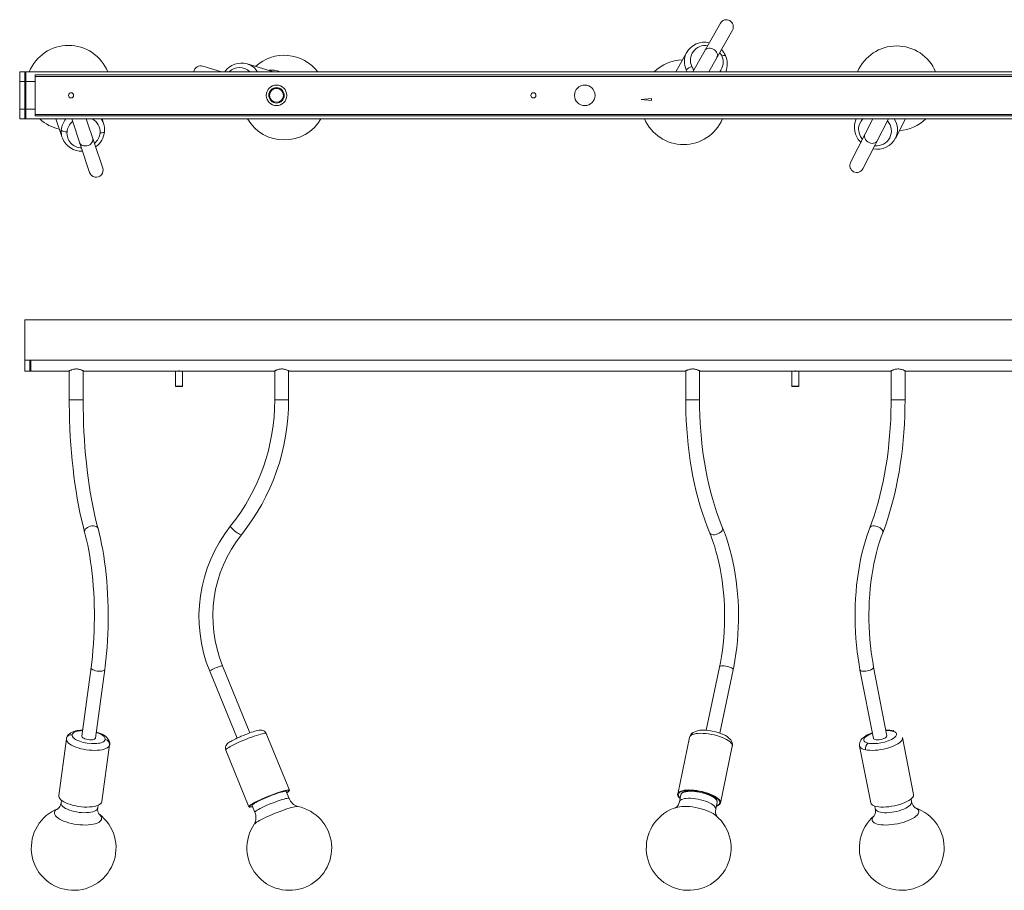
# Model space of a CAD drawing. Header units: millimetres. Extents: x -750 to 1167, y -789 to 59.
# Tile 1 of 2: x -750 to 208, y -789 to 59. Entities that reach past the tile are written whole.
import ezdxf

# ---------------------------------------------------------------- set-up
doc = ezdxf.new("R2010")
doc.units = ezdxf.units.MM

msp = doc.modelspace()

# ---------------------------------------------------------------- linework, layer by layer
at = {"color": 7, "linetype": 'Continuous', "lineweight": 15}
for p, q in [((-67.97, 55.95), (-94.73, 8.68)), ((-79.22, 8.68), (-56.22, 49.29)), ((-100.66, 27.65), (-111.4, 8.68)), ((-100.66, 27.65), (-100.88, 27.25)), ((-553.55, 8.68), (-571.79, 14.12)), ((-506.1, 9.68), (-528.62, 16.38)), ((-750, 8.68), (750, 8.68)), ((-750, -37.32), (-750, 8.68)), ((-750, 8.59), (750, 8.59)), ((-744, 8.01), (-745, 8.01)), ((-745, -36.89), (-745, 8.01)), ((-744, -36.89), (-744, 8.01)), ((-735, 5.68), (-735, -34.32)), ((735, 5.68), (-735, 5.68)), ((735, 4.18), (-735, 4.18)), ((-498.07, -7.85), (-501.01, -6.97)), ((-492.5, -14.3), (-492.5, -14.39)), ((-135.12, -17.32), (-145.12, -18.32)), ((-145.12, -18.32), (-135.12, -19.32)), ((-135.12, -19.32), (-135.12, -17.32)), ((-504.77, -19.94), (-501.93, -20.79)), ((-750, -37.22), (750, -37.22)), ((-750, -37.32), (750, -37.32)), ((-735, -32.82), (735, -32.82)), ((735, -34.32), (-735, -34.32)), ((-714.7, -37.32), (-708.64, -55.39)), ((-699.41, -37.32), (-681.95, -89.4)), ((-669.15, -85.11), (-685.17, -37.32)), ((-668.35, -41.88), (-669.88, -37.32)), ((80.57, -37.32), (58.8, -79.63)), ((70.8, -85.8), (95.76, -37.32)), ((102.33, -56.22), (112.06, -37.32)), ((102.33, -56.22), (102.51, -55.87)), ((68.28, -59.68), (68.79, -60.22)), ((-745, -232.97), (-745, -282.99)), ((-745, -232.97), (755, -232.97)), ((-745, -232.99), (755, -232.99)), ((-745, -272.24), (755, -272.24)), ((-739, -272.47), (-740, -272.47)), ((-740, -282.99), (-740, -272.47)), ((-739, -282.99), (-739, -272.47)), ((-745, -282.99), (-702.49, -282.99)), ((-702.5, -282.99), (-702.5, -282.99)), ((-701.75, -282.6), (-701.75, -310.85)), ((-688.25, -310.85), (-688.25, -282.6)), ((-687.5, -282.99), (-502.49, -282.99)), ((-687.5, -282.99), (-687.5, -282.99)), ((-687.5, -282.99), (-687.5, -282.99)), ((-598.5, -283.09), (-598.5, -297.49)), ((-597, -282.91), (-597, -282.99)), ((-593, -282.99), (-593, -282.91)), ((-592.5, -282.99), (-592.5, -282.99)), ((-591.5, -297.49), (-591.5, -283.09)), ((-502.5, -282.99), (-502.5, -282.99)), ((-501.75, -282.6), (-501.75, -310.85)), ((-488.25, -310.85), (-488.25, -282.6)), ((-487.5, -282.99), (-102.49, -282.99)), ((-487.5, -282.99), (-487.5, -282.99)), ((-487.5, -282.99), (-487.5, -282.99)), ((-102.5, -282.99), (-102.5, -282.99)), ((-101.75, -282.6), (-101.75, -310.85)), ((-88.25, -310.85), (-88.25, -282.6)), ((-87.5, -282.99), (97.51, -282.99)), ((-87.5, -282.99), (-87.5, -282.99)), ((-87.5, -282.99), (-87.5, -282.99)), ((1.5, -283.09), (1.5, -297.49)), ((3, -282.91), (3, -282.99)), ((7, -282.99), (7, -282.91)), ((7.5, -282.99), (7.5, -282.99)), ((8.5, -297.49), (8.5, -283.09)), ((97.5, -282.99), (97.5, -282.99)), ((98.25, -282.6), (98.25, -310.85)), ((111.75, -310.85), (111.75, -282.6)), ((112.5, -282.99), (497.51, -282.99)), ((112.5, -282.99), (112.5, -282.99)), ((112.5, -282.99), (112.5, -282.99)), ((-598.5, -297.49), (-598.27, -297.99)), ((-598.5, -297.49), (-591.5, -297.49)), ((-591.73, -297.99), (-598.27, -297.99)), ((-591.73, -297.99), (-591.5, -297.49)), ((1.5, -297.49), (1.73, -297.99)), ((1.5, -297.49), (8.5, -297.49)), ((8.27, -297.99), (1.73, -297.99)), ((8.27, -297.99), (8.5, -297.49)), ((-680.54, -571.67), (-689.56, -638.41)), ((-676.18, -640.22), (-667.16, -573.48)), ((-525.95, -635.2), (-552.52, -570.03)), ((-68.82, -571.19), (-81.71, -632.67)), ((-68.49, -635.45), (-55.6, -573.96)), ((67.92, -573.86), (80.92, -640.61)), ((94.17, -638.03), (81.18, -571.28)), ((-565.03, -575.12), (-538.45, -640.3)), ((-704.55, -641.07), (-712.02, -696.28)), ((-487.5, -691.1), (-510.01, -635.89)), ((-97.96, -639.56), (-109.54, -694.77)), ((120.05, -695.07), (109.3, -639.86)), ((-669.9, -701.97), (-662.44, -646.76)), ((-67.94, -703.49), (-56.37, -648.28)), ((67.58, -647.98), (78.33, -703.19)), ((-549.36, -651.94), (-526.85, -707.15)), ((-491.93, -691.71), (-492, -691.51)), ((-487.75, -699.09), (-490.51, -692.33)), ((-106.36, -695.43), (-107.78, -702.2)), ((-106.25, -695.07), (-106.33, -695.3)), ((-104.6, -692.3), (-104.82, -693.34)), ((-104.6, -692.3), (-104.36, -691.68)), ((-71.7, -700.29), (-71.48, -699.24)), ((118.17, -702.45), (117.61, -699.55)), ((-709.36, -700.87), (-709.71, -703.48)), ((-674.04, -708.3), (-673.69, -705.69)), ((-523.84, -705.92), (-521.08, -712.68)), ((-523.34, -704.29), (-523.26, -704.49)), ((-72.54, -709.58), (-71.12, -702.82)), ((82.27, -706.43), (82.84, -709.33))]:
    msp.add_line(p, q, dxfattribs=at)
at = {"color": 8, "linetype": 'Continuous', "lineweight": 15}
for p, q in [((-101.25, 10.45), (-100.36, 8.68)), ((-750, -0.8), (-745, -0.8)), ((-744, -0.8), (-735, -0.8)), ((-750, -27.84), (-745, -27.84)), ((-744, -27.84), (-735, -27.84)), ((-591.5, -283.09), (-598.5, -283.09)), ((8.5, -283.09), (1.5, -283.09)), ((-688.25, -310.85), (-701.75, -310.85)), ((-488.25, -310.85), (-501.75, -310.85)), ((-88.25, -310.85), (-101.75, -310.85)), ((111.75, -310.85), (98.25, -310.85)), ((-662.48, -647.01), (-662.44, -646.76))]:
    msp.add_line(p, q, dxfattribs=at)
at = {"color": 8, "linetype": 'Continuous', "lineweight": 15, "flags": 128}
for points in [[(-83.02, 29.37), (-82.69, 29.86), (-81.8, 30.7), (-80.66, 31.29), (-79.33, 31.59), (-77.88, 31.59), (-76.4, 31.3), (-74.95, 30.72), (-73.62, 29.89), (-72.49, 28.85), (-71.6, 27.66), (-71.01, 26.38), (-70.76, 25.08), (-70.85, 23.84), (-71.27, 22.71)], [(-66.61, 24.02), (-64.84, 24.52), (-63.49, 24.62), (-63.01, 24.37), (-63.01, 24.36)], [(-668.43, -41.64), (-669.44, -39.31), (-670.64, -37.32)], [(70.79, -37.32), (68.99, -39.31), (67.35, -42.52), (66.88, -44.19), (66.62, -45.85), (66.56, -47.48), (66.67, -49.04), (67.04, -50.95), (67.62, -52.73), (68.36, -54.34), (69.63, -56.37), (70.33, -57.21)], [(-678.86, -56.14), (-678.71, -56.73), (-678.68, -57.95), (-679.01, -59.19), (-679.67, -60.38), (-680.64, -61.46), (-681.85, -62.36), (-683.25, -63.05), (-684.75, -63.48), (-686.29, -63.64), (-687.76, -63.5), (-689.11, -63.08), (-690.24, -62.4), (-691.11, -61.51), (-691.66, -60.44)], [(-671.8, -50.96), (-669.82, -50.86), (-668.21, -50.4), (-667.55, -49.85), (-667.51, -49.54)], [(84.78, -58.64), (84.47, -59.16), (83.61, -60.03), (82.49, -60.66), (81.18, -61.01), (79.73, -61.08), (78.24, -60.84), (76.77, -60.32), (75.41, -59.54), (74.23, -58.55), (73.3, -57.39), (72.66, -56.14), (72.35, -54.86), (72.39, -53.61), (72.78, -52.47)], [(68.29, -59.67), (68.28, -59.72), (68.95, -59.51), (69.26, -59.31)], [(-686.66, -437.96), (-686.86, -438.96), (-686.78, -439.7)], [(-673.74, -436.21), (-674.01, -435.57), (-674.67, -434.8), (-675.64, -434.2), (-676.85, -433.8), (-678.25, -433.62), (-679.75, -433.68), (-681.29, -433.97), (-682.76, -434.47), (-684.11, -435.17), (-685.24, -436.01), (-686.11, -436.96), (-686.66, -437.96)], [(-534.19, -442.2), (-534.24, -442.24), (-534.62, -442.3), (-535.26, -442.12), (-536.12, -441.72), (-537.17, -441.12), (-538.34, -440.35), (-539.57, -439.45), (-540.79, -438.46), (-541.94, -437.46), (-542.95, -436.47), (-543.78, -435.57), (-544.37, -434.8), (-544.7, -434.2), (-544.74, -433.8), (-544.7, -433.72)], [(-66.27, -437.96), (-67.02, -438.96), (-68.04, -439.91), (-69.28, -440.75), (-70.68, -441.45), (-72.16, -441.95), (-73.63, -442.24), (-75.03, -442.3), (-76.27, -442.12), (-77.29, -441.72), (-78.03, -441.12), (-78.38, -440.55)], [(90.08, -440.39), (90.09, -440.35), (90.23, -439.45), (90.01, -438.46), (89.47, -437.46), (88.61, -436.47), (87.49, -435.57), (86.18, -434.8), (84.73, -434.2), (83.24, -433.8), (81.77, -433.62), (80.41, -433.68), (79.23, -433.97), (78.3, -434.47), (77.66, -435.17), (77.48, -435.53)], [(-680.25, -572.57), (-680.53, -571.96), (-680.54, -571.67)], [(-667.16, -573.48), (-667.42, -574.03), (-668.02, -574.5), (-668.94, -574.86), (-670.12, -575.11), (-671.5, -575.21), (-673.02, -575.18), (-674.57, -575), (-676.09, -574.69), (-677.48, -574.27), (-678.68, -573.76), (-679.62, -573.18), (-680.25, -572.57)], [(-552.52, -570.03), (-552.58, -569.97), (-552.94, -569.94), (-553.63, -570.04), (-554.58, -570.29), (-555.77, -570.65), (-557.11, -571.12), (-558.55, -571.67), (-560, -572.27), (-561.38, -572.88), (-562.62, -573.48), (-563.66, -574.03), (-564.43, -574.5), (-564.89, -574.86), (-565.03, -575.11), (-565.03, -575.12)], [(-56.34, -572.57), (-57.2, -571.96), (-58.34, -571.39), (-59.68, -570.88), (-61.16, -570.45), (-62.69, -570.15), (-64.2, -569.97), (-65.61, -569.94), (-66.83, -570.04), (-67.8, -570.29), (-68.47, -570.65), (-68.8, -571.12), (-68.82, -571.19)], [(81.18, -571.28), (81.16, -571.67), (80.84, -572.27), (80.18, -572.88), (79.22, -573.48), (78, -574.03), (76.6, -574.5), (75.09, -574.86), (73.55, -575.11), (72.06, -575.21), (70.71, -575.18), (69.56, -575), (68.69, -574.69), (68.13, -574.27), (67.92, -573.86)], [(-704.55, -641.06), (-704.56, -641.86), (-704.24, -642.93), (-703.57, -644.01), (-702.56, -645.1), (-701.22, -646.16), (-699.57, -647.19), (-697.65, -648.16), (-695.49, -649.06), (-693.13, -649.87), (-690.6, -650.58), (-687.95, -651.17), (-685.22, -651.64), (-682.46, -651.98), (-679.72, -652.18), (-677.04, -652.24), (-674.48, -652.15), (-672.07, -651.93), (-669.85, -651.56), (-667.87, -651.07), (-666.16, -650.46), (-664.74, -649.73), (-663.64, -648.9), (-662.89, -647.99), (-662.48, -647.01)], [(-688.83, -632.99), (-689.27, -632.99), (-690.94, -633.11), (-692.45, -633.31), (-693.78, -633.57), (-694.94, -633.88), (-696.19, -634.34), (-697.19, -634.85), (-697.93, -635.39), (-698.63, -636.19), (-698.94, -636.95)], [(-666.8, -641.68), (-666.75, -641.15), (-666.83, -640.56), (-667.08, -639.93), (-667.85, -638.85), (-669.23, -637.66), (-670.18, -637.04), (-671.32, -636.42), (-674.15, -635.22), (-675.46, -634.83)], [(-549.15, -651.35), (-548.59, -650.8), (-547.71, -650.13), (-546.52, -649.35), (-545.04, -648.48), (-543.3, -647.53), (-541.33, -646.53), (-539.15, -645.47), (-536.82, -644.39), (-534.36, -643.3), (-531.82, -642.23), (-529.25, -641.18), (-526.68, -640.18), (-524.16, -639.24), (-521.74, -638.38), (-519.46, -637.62), (-517.35, -636.96), (-515.45, -636.42), (-513.79, -636.02), (-512.41, -635.74), (-511.32, -635.61), (-510.55, -635.62), (-510.1, -635.77), (-510.01, -635.89)], [(-96.25, -637.43), (-95.45, -635.67), (-94.33, -634.79)], [(-96.25, -637.43), (-94.99, -636.8), (-93.43, -636.3), (-91.58, -635.93), (-89.49, -635.69), (-87.19, -635.6), (-84.72, -635.65), (-82.12, -635.84), (-79.44, -636.16), (-76.71, -636.62), (-73.99, -637.21), (-71.33, -637.91), (-68.77, -638.71), (-66.35, -639.6), (-64.11, -640.57), (-62.1, -641.59), (-60.35, -642.65), (-58.89, -643.74), (-57.73, -644.83), (-56.91, -645.9), (-56.44, -646.94), (-56.32, -647.92), (-56.37, -648.28)], [(79.94, -635.57), (79.67, -635.65), (76.49, -637.04), (73.99, -638.58), (72.35, -640.11), (71.88, -640.83), (71.62, -641.51), (71.56, -642.14), (71.67, -642.71), (72.04, -643.36), (72.62, -643.92), (73.36, -644.38), (74.63, -644.9), (75.99, -645.26)], [(73.34, -651.69), (75.35, -652.01), (77.59, -652.19), (80.02, -652.23), (82.59, -652.13), (85.26, -651.89), (87.98, -651.51), (90.71, -651), (93.41, -650.37), (96.02, -649.63), (98.49, -648.8), (100.8, -647.87), (102.9, -646.89), (104.74, -645.85), (106.31, -644.77), (107.57, -643.69), (108.51, -642.6), (109.1, -641.54), (109.34, -640.52), (109.3, -639.86)], [(-549.36, -651.94), (-549.38, -651.77), (-549.15, -651.35)], [(67.58, -647.98), (67.66, -648.27), (68.13, -649.16), (68.95, -649.96), (70.11, -650.65), (71.58, -651.23), (73.34, -651.69)]]:
    msp.add_lwpolyline(points, dxfattribs=at)
at = {"color": 7, "linetype": 'Continuous', "lineweight": 15, "flags": 128}
for points in [[(-506.1, 9.68), (-505.04, 9.32), (-503.52, 8.68)], [(-668.35, -41.88), (-668.42, -41.66), (-668.43, -41.64)], [(-709.51, -48.01), (-708.81, -48.79), (-707.22, -49.5), (-705.58, -49.87), (-703.94, -50.01)], [(-687.5, -282.99), (-687.5, -282.99), (-687.58, -282.95), (-687.73, -282.87), (-687.97, -282.74), (-688.28, -282.58), (-688.67, -282.39), (-689.12, -282.18), (-689.63, -281.96), (-690.2, -281.73), (-690.5, -281.62), (-691.14, -281.4), (-691.84, -281.2), (-692.57, -281.03), (-693.34, -280.9), (-694.13, -280.81), (-694.94, -280.78), (-695.34, -280.78), (-696.15, -280.83), (-696.94, -280.94), (-697.69, -281.08), (-698.41, -281.27), (-699.09, -281.48), (-699.72, -281.7), (-700.01, -281.81), (-700.56, -282.04), (-701.05, -282.26), (-701.48, -282.46), (-701.84, -282.64), (-702.12, -282.79), (-702.33, -282.9), (-702.46, -282.97), (-702.49, -282.98), (-702.49, -282.98)], [(-592.5, -282.99), (-592.51, -282.99), (-592.71, -282.95), (-593.14, -282.89), (-593.81, -282.81), (-594.61, -282.77), (-595.44, -282.77), (-596.21, -282.82), (-596.85, -282.89), (-597.31, -282.96), (-597.43, -282.98), (-597.49, -282.99), (-597.5, -282.99), (-597.38, -282.97)], [(-592.52, -282.99), (-592.52, -282.99), (-592.5, -282.99)], [(-487.5, -282.99), (-487.5, -282.99), (-487.58, -282.95), (-487.73, -282.87), (-487.97, -282.74), (-488.28, -282.58), (-488.67, -282.39), (-489.12, -282.18), (-489.63, -281.96), (-490.2, -281.73), (-490.5, -281.62), (-491.14, -281.4), (-491.84, -281.2), (-492.57, -281.03), (-493.34, -280.9), (-494.13, -280.81), (-494.94, -280.78), (-495.34, -280.78), (-496.15, -280.83), (-496.94, -280.94), (-497.69, -281.08), (-498.41, -281.27), (-499.09, -281.48), (-499.72, -281.7), (-500.01, -281.81), (-500.56, -282.04), (-501.05, -282.26), (-501.48, -282.46), (-501.84, -282.64), (-502.12, -282.79), (-502.33, -282.9), (-502.46, -282.97), (-502.49, -282.98), (-502.49, -282.98)], [(-87.5, -282.99), (-87.5, -282.99), (-87.58, -282.95), (-87.73, -282.87), (-87.97, -282.74), (-88.28, -282.58), (-88.67, -282.39), (-89.12, -282.18), (-89.63, -281.96), (-90.2, -281.73), (-90.5, -281.62), (-91.14, -281.4), (-91.84, -281.2), (-92.57, -281.03), (-93.34, -280.9), (-94.13, -280.81), (-94.94, -280.78), (-95.34, -280.78), (-96.15, -280.83), (-96.94, -280.94), (-97.69, -281.08), (-98.41, -281.27), (-99.09, -281.48), (-99.72, -281.7), (-100.01, -281.81), (-100.56, -282.04), (-101.05, -282.26), (-101.48, -282.46), (-101.84, -282.64), (-102.12, -282.79), (-102.33, -282.9), (-102.46, -282.97), (-102.49, -282.98), (-102.49, -282.98)], [(7.5, -282.99), (7.49, -282.99), (7.29, -282.95), (6.86, -282.89), (6.19, -282.81), (5.39, -282.77), (4.56, -282.77), (3.79, -282.82), (3.15, -282.89), (2.69, -282.96), (2.57, -282.98), (2.51, -282.99), (2.5, -282.99), (2.62, -282.97)], [(7.48, -282.99), (7.48, -282.99), (7.5, -282.99)], [(112.5, -282.99), (112.5, -282.99), (112.42, -282.95), (112.27, -282.87), (112.03, -282.74), (111.72, -282.58), (111.33, -282.39), (110.88, -282.18), (110.37, -281.96), (109.8, -281.73), (109.5, -281.62), (108.86, -281.4), (108.16, -281.2), (107.43, -281.03), (106.66, -280.9), (105.87, -280.81), (105.06, -280.78), (104.66, -280.78), (103.85, -280.83), (103.06, -280.94), (102.31, -281.08), (101.59, -281.27), (100.91, -281.48), (100.28, -281.7), (99.99, -281.81), (99.44, -282.04), (98.95, -282.26), (98.52, -282.46), (98.16, -282.64), (97.88, -282.79), (97.67, -282.9), (97.54, -282.97), (97.51, -282.98), (97.51, -282.98)], [(-701.75, -310.85), (-701.74, -315.05), (-701.63, -323.02), (-701.43, -330.97), (-701.12, -338.89), (-700.71, -346.77), (-700.21, -354.59), (-699.6, -362.35), (-698.9, -370.03), (-698.1, -377.61), (-697.2, -385.1), (-696.2, -392.47), (-695.12, -399.72), (-693.94, -406.83), (-692.66, -413.8), (-691.3, -420.61), (-689.85, -427.25), (-688.32, -433.72), (-686.78, -439.71)], [(-673.74, -436.22), (-674.56, -433.08), (-676.06, -426.99), (-677.48, -420.71), (-678.82, -414.24), (-680.09, -407.59), (-681.27, -400.78), (-682.36, -393.82), (-683.37, -386.72), (-684.29, -379.49), (-685.11, -372.15), (-685.84, -364.7), (-686.48, -357.16), (-687.02, -349.54), (-687.46, -341.86), (-687.81, -334.13), (-688.05, -326.36), (-688.2, -318.56), (-688.25, -310.85)], [(-101.75, -310.85), (-101.73, -315.07), (-101.57, -323.08), (-101.25, -331.07), (-100.77, -339.02), (-100.14, -346.94), (-99.35, -354.8), (-98.41, -362.59), (-97.31, -370.3), (-96.07, -377.92), (-94.67, -385.45), (-93.12, -392.85), (-91.43, -400.14), (-89.6, -407.29), (-87.62, -414.29), (-85.5, -421.14), (-83.25, -427.82), (-80.86, -434.32), (-78.38, -440.55)], [(-65.91, -435.37), (-67.18, -432.26), (-69.49, -426.2), (-71.69, -419.94), (-73.76, -413.49), (-75.71, -406.88), (-77.53, -400.1), (-79.21, -393.17), (-80.76, -386.1), (-82.18, -378.9), (-83.44, -371.59), (-84.57, -364.17), (-85.55, -356.67), (-86.38, -349.08), (-87.05, -341.43), (-87.58, -333.73), (-87.96, -326), (-88.18, -318.23), (-88.25, -310.85)], [(98.25, -310.85), (98.23, -314.94), (98.08, -322.72), (97.8, -330.47), (97.36, -338.2), (96.79, -345.88), (96.08, -353.5), (95.23, -361.05), (94.24, -368.51), (93.12, -375.88), (91.86, -383.13), (90.48, -390.27), (88.96, -397.27), (87.32, -404.12), (85.56, -410.82), (83.68, -417.35), (81.69, -423.69), (79.59, -429.85), (77.48, -435.53)], [(90.08, -440.39), (91.32, -437.09), (93.59, -430.67), (95.74, -424.07), (97.77, -417.3), (99.66, -410.36), (101.43, -403.28), (103.06, -396.06), (104.55, -388.7), (105.91, -381.23), (107.13, -373.66), (108.21, -365.99), (109.15, -358.23), (109.95, -350.41), (110.6, -342.52), (111.1, -334.59), (111.47, -326.62), (111.68, -318.62), (111.75, -310.85)], [(-686.78, -439.71), (-686.12, -442.23), (-684.94, -447.14), (-683.82, -452.25), (-682.79, -457.54), (-681.84, -463), (-680.97, -468.62), (-680.18, -474.38), (-679.49, -480.26), (-678.89, -486.25), (-678.38, -492.34), (-677.97, -498.5), (-677.66, -504.72), (-677.44, -510.99), (-677.32, -517.28), (-677.3, -523.59), (-677.38, -529.89), (-677.56, -536.17), (-677.84, -542.42), (-678.21, -548.61), (-678.68, -554.73), (-679.25, -560.76), (-679.9, -566.69), (-680.54, -571.67)], [(-667.16, -573.48), (-666.74, -570.3), (-666.03, -564.16), (-665.41, -557.92), (-664.89, -551.6), (-664.47, -545.22), (-664.15, -538.78), (-663.94, -532.31), (-663.82, -525.81), (-663.81, -519.3), (-663.89, -512.8), (-664.08, -506.31), (-664.38, -499.87), (-664.77, -493.47), (-665.26, -487.14), (-665.85, -480.88), (-666.54, -474.72), (-667.33, -468.67), (-668.21, -462.73), (-669.18, -456.92), (-670.25, -451.27), (-671.41, -445.76), (-672.66, -440.43), (-673.74, -436.22)], [(-78.38, -440.55), (-77.38, -443.04), (-75.55, -447.92), (-73.84, -453), (-72.25, -458.26), (-70.78, -463.69), (-69.45, -469.27), (-68.25, -474.99), (-67.18, -480.83), (-66.26, -486.78), (-65.49, -492.82), (-64.86, -498.94), (-64.38, -505.12), (-64.06, -511.35), (-63.88, -517.6), (-63.86, -523.86), (-63.99, -530.12), (-64.27, -536.35), (-64.7, -542.55), (-65.28, -548.69), (-66.02, -554.76), (-66.89, -560.75), (-67.91, -566.63), (-68.82, -571.19)], [(-55.6, -573.96), (-54.95, -570.74), (-53.84, -564.56), (-52.87, -558.29), (-52.06, -551.93), (-51.41, -545.5), (-50.91, -539.02), (-50.56, -532.5), (-50.38, -525.96), (-50.36, -519.41), (-50.49, -512.87), (-50.78, -506.34), (-51.23, -499.85), (-51.84, -493.41), (-52.6, -487.03), (-53.52, -480.73), (-54.59, -474.52), (-55.81, -468.41), (-57.18, -462.43), (-58.7, -456.58), (-60.36, -450.87), (-62.16, -445.32), (-64.1, -439.94), (-65.91, -435.37)], [(77.48, -435.53), (76.46, -438.25), (74.61, -443.57), (72.9, -449.06), (71.31, -454.72), (69.85, -460.52), (68.54, -466.46), (67.35, -472.52), (66.31, -478.7), (65.41, -484.97), (64.66, -491.31), (64.05, -497.73), (63.58, -504.2), (63.26, -510.71), (63.09, -517.25), (63.06, -523.79), (63.18, -530.33), (63.45, -536.85), (63.86, -543.33), (64.42, -549.77), (65.13, -556.14), (65.98, -562.44), (66.97, -568.64), (67.92, -573.86)], [(81.18, -571.28), (80.61, -568.25), (79.62, -562.4), (78.77, -556.44), (78.06, -550.39), (77.48, -544.26), (77.04, -538.07), (76.74, -531.83), (76.58, -525.57), (76.56, -519.3), (76.69, -513.04), (76.95, -506.79), (77.36, -500.59), (77.91, -494.44), (78.59, -488.37), (79.41, -482.38), (80.36, -476.49), (81.44, -470.73), (82.65, -465.09), (83.98, -459.61), (85.43, -454.29), (86.99, -449.15), (88.66, -444.21), (90.08, -440.39)], [(-704.42, -640.47), (-704.51, -640.79), (-704.54, -641.06)], [(-688.77, -632.56), (-688.9, -632.56), (-690.65, -632.63), (-692.39, -632.77), (-694.11, -633.02), (-695.78, -633.36), (-697.39, -633.81), (-698.91, -634.4), (-700.34, -635.14), (-701.61, -636.03), (-702.68, -637.05), (-703.53, -638.2), (-704.14, -639.45), (-704.47, -640.66)], [(-698.94, -636.95), (-699, -637.48), (-698.91, -638.07), (-698.67, -638.7), (-697.9, -639.78), (-696.52, -640.97), (-695.57, -641.59), (-694.43, -642.21), (-691.6, -643.41), (-688.11, -644.46), (-684.19, -645.22), (-680.19, -645.62), (-676.47, -645.64), (-674.81, -645.52), (-673.3, -645.32), (-671.96, -645.06), (-670.81, -644.75), (-669.55, -644.29), (-668.56, -643.78), (-667.82, -643.24), (-667.12, -642.44), (-666.8, -641.68)], [(-689.27, -639.32), (-689.56, -638.71), (-689.56, -638.41)], [(-676.18, -640.22), (-676.44, -640.77), (-677.05, -641.24), (-677.96, -641.6), (-679.15, -641.85), (-680.53, -641.95), (-682.04, -641.92), (-683.6, -641.74), (-685.11, -641.44), (-686.51, -641.01), (-687.71, -640.5), (-688.65, -639.92), (-689.27, -639.32)], [(-662.46, -646.78), (-662.41, -646.49), (-662.41, -645.07), (-662.69, -643.66), (-663.23, -642.29), (-664.06, -640.96), (-665.17, -639.68), (-666.57, -638.48), (-668.11, -637.43), (-669.75, -636.53), (-671.49, -635.73), (-673.3, -635.03), (-675.13, -634.44), (-675.39, -634.37)], [(-532.26, -637.6), (-534.51, -638.54), (-535.38, -638.92), (-536.79, -639.54), (-538.19, -640.18), (-539.6, -640.84), (-540.98, -641.52), (-542.28, -642.18), (-543.48, -642.83), (-544.58, -643.45), (-545.57, -644.06), (-546.47, -644.66), (-547.33, -645.32), (-548.23, -646.19), (-548.47, -646.5)], [(-510.01, -635.9), (-510.08, -635.72), (-510.7, -634.69), (-511.53, -633.83), (-512.49, -633.2), (-513.47, -632.81), (-514.42, -632.61), (-515.42, -632.55), (-516.9, -632.67), (-518.3, -632.93), (-519.89, -633.3), (-521.27, -633.68), (-522.75, -634.13), (-524.32, -634.64), (-525.93, -635.2), (-527.66, -635.82), (-528.96, -636.31), (-530.22, -636.79), (-532.26, -637.6)], [(-56.39, -648.38), (-56.23, -646.52), (-56.53, -644.79), (-57.15, -643.29), (-57.94, -642.06), (-59.65, -640.23), (-61.42, -638.86), (-63.15, -637.81), (-64.9, -636.91), (-66.82, -636.06), (-69.33, -635.14), (-72.46, -634.21), (-75.96, -633.41), (-79.28, -632.89), (-82.26, -632.62), (-84.88, -632.56), (-87.87, -632.72), (-91.26, -633.37), (-94.4, -634.7)], [(79.86, -635.19), (79.78, -635.22), (78.15, -635.82), (76.55, -636.5), (75.01, -637.24), (73.55, -638.06), (72.18, -638.96), (70.92, -639.96), (69.78, -641.07), (68.84, -642.28), (68.14, -643.54), (67.68, -644.86), (67.47, -646.21), (67.51, -647.57), (67.6, -647.98)], [(75.99, -645.26), (77.02, -645.44), (78.2, -645.57), (79.55, -645.66), (82.01, -645.65), (84.94, -645.43), (86.56, -645.22), (88.28, -644.93), (91.86, -644.12), (95.42, -642.98), (98.6, -641.59), (101.1, -640.05), (102.73, -638.52), (103.21, -637.8), (103.47, -637.12), (103.53, -636.49), (103.42, -635.92), (103.05, -635.27), (102.47, -634.71), (101.73, -634.25), (100.46, -633.73), (99.09, -633.37)], [(94.17, -638.03), (94.16, -638.41), (93.83, -639.01), (93.18, -639.62), (92.21, -640.22), (91, -640.77), (89.6, -641.24), (88.08, -641.6), (86.54, -641.85), (85.06, -641.95), (83.7, -641.92), (82.56, -641.74), (81.68, -641.44), (81.12, -641.01), (80.92, -640.61)], [(99.09, -633.37), (100.64, -633.03), (100.97, -633.16)], [(-692.68, -706.85), (-695.41, -706.38), (-698.06, -705.79), (-700.59, -705.08), (-702.96, -704.27), (-705.12, -703.37), (-707.04, -702.4), (-708.68, -701.37), (-710.02, -700.31), (-711.04, -699.22), (-711.71, -698.14), (-712.02, -697.07), (-712.02, -696.28)], [(-504.17, -695.39), (-506.73, -696.39), (-509.31, -697.44), (-511.85, -698.51), (-514.3, -699.6), (-516.64, -700.68), (-518.81, -701.74), (-520.79, -702.75), (-522.53, -703.69), (-524.01, -704.56), (-525.2, -705.34), (-526.08, -706.01), (-526.64, -706.56), (-526.87, -706.98), (-526.75, -707.27), (-526.31, -707.42), (-525.53, -707.43), (-524.45, -707.3), (-523.36, -707.09)], [(-504.25, -695.49), (-506.75, -696.47), (-509.25, -697.48), (-511.71, -698.53), (-514.1, -699.59), (-516.37, -700.64), (-518.48, -701.66), (-520.4, -702.64), (-522.1, -703.56), (-523.53, -704.41), (-524.69, -705.16), (-525.55, -705.81), (-526.09, -706.35), (-526.31, -706.76), (-526.2, -707.04), (-525.77, -707.19), (-525.02, -707.2), (-523.96, -707.07), (-523.41, -706.97)], [(-523.84, -705.92), (-523.85, -705.88), (-523.75, -705.53), (-523.32, -705.06), (-522.57, -704.48), (-521.53, -703.79), (-520.2, -703.01), (-518.63, -702.15), (-516.83, -701.24), (-514.84, -700.28), (-512.7, -699.3), (-510.46, -698.32), (-508.15, -697.35), (-505.82, -696.42), (-503.52, -695.54), (-501.29, -694.73), (-499.17, -694.01), (-497.21, -693.38), (-495.45, -692.87), (-493.91, -692.48), (-492.63, -692.22), (-491.63, -692.09), (-490.94, -692.1), (-490.56, -692.25), (-490.51, -692.33)], [(-521.08, -712.69), (-521.1, -712.64), (-520.99, -712.3), (-520.56, -711.83), (-519.81, -711.24), (-518.77, -710.55), (-517.45, -709.77), (-515.87, -708.91), (-514.07, -708), (-512.08, -707.04), (-509.94, -706.06), (-507.7, -705.08), (-505.39, -704.11), (-503.06, -703.18), (-500.76, -702.3), (-498.53, -701.49), (-496.42, -700.77), (-494.46, -700.14), (-492.69, -699.63), (-491.15, -699.24), (-489.87, -698.98), (-488.88, -698.85), (-488.18, -698.86), (-487.8, -699.01), (-487.75, -699.1)], [(-490.08, -693.38), (-489.66, -693.09), (-488.8, -692.44), (-488.26, -691.91), (-488.04, -691.49), (-488.14, -691.21), (-488.58, -691.06), (-489.33, -691.06), (-490.39, -691.19), (-491.73, -691.45), (-493.34, -691.85), (-495.19, -692.37), (-497.24, -693.01), (-499.46, -693.75), (-501.81, -694.58), (-504.25, -695.49)], [(-490.03, -693.5), (-489.15, -692.92), (-488.27, -692.25), (-487.71, -691.7), (-487.48, -691.27), (-487.59, -690.98), (-488.04, -690.83), (-488.81, -690.82), (-489.9, -690.95), (-491.28, -691.23), (-492.94, -691.64), (-494.84, -692.17), (-496.95, -692.83), (-499.23, -693.59), (-501.65, -694.45), (-504.17, -695.39)], [(-80.34, -693.92), (-82.9, -693.12), (-85.57, -692.42), (-88.28, -691.83), (-91.01, -691.37), (-93.7, -691.05), (-96.3, -690.86), (-98.77, -690.81), (-101.07, -690.9), (-103.16, -691.14), (-105, -691.51), (-106.57, -692.01), (-107.83, -692.64), (-108.76, -693.37), (-109.35, -694.2), (-109.59, -695.12), (-109.47, -696.11), (-109, -697.15), (-108.18, -698.22), (-107.15, -699.2)], [(-80.58, -694.07), (-83.07, -693.29), (-85.66, -692.61), (-88.3, -692.04), (-90.95, -691.59), (-93.56, -691.28), (-96.08, -691.09), (-98.49, -691.04), (-100.72, -691.14), (-102.75, -691.36), (-104.54, -691.73), (-106.06, -692.21), (-107.29, -692.82), (-108.19, -693.53), (-108.77, -694.34), (-109, -695.24), (-108.88, -696.19), (-108.42, -697.2), (-107.63, -698.24), (-107.07, -698.81)], [(-106.81, -700.73), (-105.82, -700.11), (-104.54, -699.61), (-102.97, -699.22), (-101.15, -698.97), (-99.12, -698.85), (-96.91, -698.87), (-94.58, -699.02), (-92.16, -699.31), (-89.69, -699.73), (-87.24, -700.26), (-84.84, -700.91), (-82.55, -701.65), (-80.41, -702.48), (-78.45, -703.37), (-76.73, -704.31), (-75.26, -705.28), (-74.09, -706.26), (-73.22, -707.24), (-72.69, -708.19), (-72.5, -709.09), (-72.55, -709.61)], [(-106.36, -695.43), (-106.05, -694.69), (-105.39, -693.97)], [(-93.63, -691.53), (-93.74, -691.52), (-95.31, -691.45), (-96.86, -691.44), (-98.35, -691.5), (-99.75, -691.63), (-101.04, -691.84), (-102.22, -692.12), (-103.28, -692.49), (-104.25, -692.95), (-105.1, -693.53), (-105.81, -694.27), (-106.25, -695.07), (-106.25, -695.07)], [(-105.39, -693.97), (-104.41, -693.35), (-103.12, -692.85), (-101.55, -692.46), (-99.73, -692.21), (-97.7, -692.09), (-95.5, -692.11), (-93.16, -692.26), (-90.74, -692.55), (-88.28, -692.97), (-85.82, -693.5), (-83.43, -694.15), (-81.13, -694.89), (-78.99, -695.71), (-77.04, -696.61), (-75.31, -697.55), (-73.84, -698.52), (-72.67, -699.5), (-71.81, -700.48), (-71.27, -701.42), (-71.08, -702.33), (-71.12, -702.82)], [(-71.1, -702.48), (-71.11, -701.79), (-71.39, -700.83), (-71.97, -699.81), (-72.77, -698.87), (-73.67, -698.05), (-74.72, -697.27), (-75.95, -696.51), (-77.34, -695.76), (-78.85, -695.06), (-80.44, -694.42), (-81.39, -694.09)], [(-71.83, -706.19), (-71.42, -706.04), (-70.2, -705.43), (-69.29, -704.72), (-68.72, -703.91), (-68.48, -703.02), (-68.6, -702.06), (-69.06, -701.05), (-69.86, -700.01), (-70.98, -698.95), (-72.4, -697.9), (-74.1, -696.87), (-76.06, -695.87), (-78.23, -694.94), (-80.58, -694.07)], [(-71.91, -706.59), (-70.92, -706.24), (-69.66, -705.62), (-68.72, -704.88), (-68.13, -704.05), (-67.9, -703.13), (-68.01, -702.15), (-68.49, -701.11), (-69.31, -700.04), (-70.46, -698.95), (-71.93, -697.87), (-73.68, -696.8), (-75.69, -695.78), (-77.92, -694.81), (-80.34, -693.92)], [(-71.45, -698.58), (-71.44, -698.68), (-71.48, -699.24)], [(120.05, -695.07), (120.09, -695.73), (119.85, -696.75), (119.26, -697.81), (118.32, -698.9), (117.06, -699.98), (115.49, -701.06), (113.64, -702.1)], [(-712.61, -708.96), (-712.63, -708.97), (-713.99, -709.75), (-715.04, -710.61), (-715.76, -711.56), (-716.13, -712.57), (-716.16, -713.64), (-715.84, -714.73), (-715.18, -715.85)], [(-709.72, -703.55), (-709.83, -704.22), (-710.23, -705.59), (-710.92, -707), (-711.56, -707.91), (-712.08, -708.5), (-712.46, -708.85), (-712.65, -708.99), (-712.63, -708.98), (-712.47, -708.9), (-712.32, -708.83), (-712.23, -708.79), (-712.22, -708.78), (-712.22, -708.78), (-712.22, -708.78), (-712.22, -708.78), (-712.22, -708.78), (-712.22, -708.78), (-712.22, -708.78), (-712.22, -708.78)], [(-708.95, -705.88), (-708.05, -706.86), (-706.84, -707.82), (-705.34, -708.75), (-703.58, -709.62), (-701.58, -710.41), (-699.4, -711.12), (-697.08, -711.73), (-694.65, -712.22), (-692.16, -712.59), (-689.68, -712.83), (-687.23, -712.93), (-684.88, -712.9), (-682.66, -712.73), (-680.62, -712.43), (-678.8, -712), (-677.23, -711.45), (-675.95, -710.79), (-674.98, -710.04), (-674.34, -709.2), (-674.04, -708.31), (-674.04, -708.3)], [(-669.9, -701.97), (-669.95, -702.22), (-670.35, -703.2), (-671.11, -704.11), (-672.21, -704.94), (-673.62, -705.67), (-675.34, -706.28), (-677.32, -706.78), (-679.54, -707.14), (-681.95, -707.36), (-684.51, -707.45), (-687.19, -707.39), (-689.93, -707.19), (-692.68, -706.85)], [(-672.66, -714.41), (-672.66, -714.42), (-672.74, -714.31), (-672.95, -714), (-673.25, -713.47), (-673.59, -712.68), (-673.92, -711.59), (-674.13, -710.19), (-674.11, -708.78), (-674.05, -708.38)], [(-521.7, -724.15), (-521.28, -723.65), (-520.53, -723.02), (-519.49, -722.29), (-518.15, -721.45), (-516.54, -720.53), (-514.69, -719.54), (-512.62, -718.5), (-510.36, -717.41), (-507.96, -716.3), (-505.43, -715.19), (-502.83, -714.08), (-500.2, -713), (-497.56, -711.97), (-494.97, -710.99), (-492.46, -710.09), (-490.06, -709.27), (-487.83, -708.56), (-485.78, -707.95), (-483.96, -707.47), (-482.38, -707.11), (-481.08, -706.89), (-480.06, -706.8), (-479.36, -706.85), (-479.29, -706.86)], [(-110.53, -707.72), (-109.47, -707.44), (-107.52, -707.09), (-105.34, -706.88), (-102.96, -706.8), (-100.42, -706.85), (-97.75, -707.05), (-95, -707.37), (-92.21, -707.83), (-89.42, -708.41), (-86.67, -709.1), (-84.01, -709.89), (-81.47, -710.77), (-79.09, -711.73), (-76.92, -712.75), (-74.98, -713.82), (-73.29, -714.93), (-72.24, -715.75)], [(-107.78, -702.23), (-107.47, -701.45), (-106.81, -700.73)], [(113.64, -702.1), (111.55, -703.09), (109.24, -704.01), (106.76, -704.84), (104.16, -705.58), (101.46, -706.21), (98.73, -706.72), (96.01, -707.1), (93.34, -707.34), (90.77, -707.44), (88.34, -707.4), (86.1, -707.22), (84.09, -706.9), (82.33, -706.44), (80.86, -705.87), (79.7, -705.17), (78.88, -704.37), (78.41, -703.48), (78.33, -703.19)], [(88.55, -724.71), (90.88, -724.88), (93.38, -724.92), (96.01, -724.81), (98.74, -724.57), (101.53, -724.2), (104.34, -723.7), (107.11, -723.08), (109.81, -722.35), (112.41, -721.53), (114.85, -720.61), (117.1, -719.63), (119.13, -718.59), (120.91, -717.51), (122.41, -716.4), (123.6, -715.28), (124.48, -714.18), (125.02, -713.1), (125.22, -712.06), (125.07, -711.07), (124.58, -710.16), (123.75, -709.34), (122.61, -708.62), (121.74, -708.22)], [(89.7, -712.78), (91.76, -712.92), (93.99, -712.92), (96.34, -712.79), (98.78, -712.52), (101.25, -712.12), (103.7, -711.61), (106.1, -710.98), (108.38, -710.25), (110.51, -709.44), (112.45, -708.56), (114.15, -707.62), (115.59, -706.66), (116.73, -705.67), (117.56, -704.69), (118.06, -703.74), (118.21, -702.83), (118.18, -702.48)], [(121.82, -708.26), (121.83, -708.27), (121.7, -708.19), (121.38, -707.96), (120.91, -707.55), (120.3, -706.92), (119.61, -706.01), (118.9, -704.77), (118.34, -703.22), (118.18, -702.51)], [(-715.18, -715.85), (-714.18, -716.96), (-712.87, -718.06), (-711.26, -719.12), (-709.38, -720.14), (-707.25, -721.09), (-704.91, -721.96), (-702.39, -722.73), (-699.73, -723.41), (-696.97, -723.97), (-694.16, -724.4), (-691.33, -724.71), (-688.54, -724.88), (-685.81, -724.92), (-683.19, -724.81), (-680.73, -724.58), (-678.46, -724.21), (-676.41, -723.71), (-674.61, -723.1), (-673.1, -722.37), (-671.89, -721.55), (-671.01, -720.64), (-670.46, -719.66), (-670.26, -718.62), (-670.41, -717.53), (-670.9, -716.43), (-671.73, -715.31), (-672.88, -714.2), (-672.89, -714.2)], [(81.81, -715.91), (80.81, -716.99), (80.1, -718.08), (79.73, -719.15), (79.7, -720.16), (80.02, -721.11), (80.68, -721.98), (81.67, -722.75), (82.97, -723.42), (84.57, -723.98), (86.44, -724.41), (88.55, -724.71)], [(82.84, -709.36), (82.85, -709.39), (83.21, -710.2), (83.91, -710.94), (84.93, -711.57), (86.25, -712.1), (87.85, -712.5), (89.7, -712.78)]]:
    msp.add_lwpolyline(points, dxfattribs=at)
at = {"color": 7, "linetype": 'Continuous', "lineweight": 15}
for centre, radius in [((-500, -14.32), 10), ((-500, -14.32), 6.75), ((-200, -14.32), 10), ((-700, -14.32), 2.5), ((-250, -14.32), 2.5)]:
    msp.add_circle(centre, radius, dxfattribs=at)
for centre, radius, start, end in [((-62.1, 52.62), 6.75, 330.48005, 150.48005), ((-702.47, -6.94), 41.25, 22.25102, 157.74898), ((-83.41, 17.58), 19.93, 76.4172, 151.10867), ((-80.76, 16.89), 19.23, 22.83095, 44.23438), ((103.56, -7.4), 41.25, 22.94156, 157.05844), ((-492.54, -16.54), 41.25, 37.69541, 132.39893), ((-103.84, -21.09), 41.25, 91.48764, 133.79865), ((-80.59, 16.16), 19.37, 337.29604, 25.00146), ((-573.72, 7.65), 6.75, 73.40651, 171.20239), ((-534, -2.85), 19.97, 74.63821, 144.70516), ((-504.39, -9.55), 19.83, 66.85207, 98.64915), ((-92.23, 1.65), 12.6, 106.4278, 135.69696), ((-500, -14.32), 7.5, 0.10759, 359.4377), ((-702.47, -6.94), 41.25, 227.43297, 257.52568), ((-492.54, -16.54), 41.25, 210.24429, 329.75571), ((-103.84, -21.09), 41.25, 203.16466, 336.83534), ((82.43, -45.64), 19.94, 155.33607, 224.77389), ((103.56, -7.4), 41.25, 273.777, 313.50123), ((-683.57, -47.6), 16.24, 353.12509, 21.52177), ((-689.72, -48.67), 20.06, 201.49362, 272.38746), ((-687.96, -47.57), 20.61, 305.19037, 354.50049), ((84.69, -46.85), 19.93, 258.70805, 333.19533), ((-675.55, -87.25), 6.75, 198.53327, 18.53327), ((64.8, -82.72), 6.75, 152.76942, 332.76942), ((-598.4, -283.09), 0.1, 90, 180), ((-591.6, -283.09), 0.1, 360, 90), ((1.6, -283.09), 0.1, 90, 180), ((8.4, -283.09), 0.1, 360, 90), ((-697.55, -311.35), 195.8, 321.31904, 0.14728), ((-697.66, -311.31), 209.41, 321.3161, 0.12697), ((-434.38, -521.74), 141.13, 141.41545, 202.22503), ((-434.45, -521.73), 127.57, 141.4322, 202.24559), ((-667.34, -646.53), 4.88, 354.38693, 83.7078), ((-91.15, -640.81), 6.9, 117.91495, 169.51042), ((95.31, -663), 30.46, 79.24866, 94.12236), ((-544.53, -649.92), 5.22, 139.09436, 202.53128), ((79.26, -650.37), 6.06, 122.53371, 192.54866), ((-492.46, -694.61), 3, 51.11489, 101.85247), ((-475.58, -694.33), 13.06, 201.40117, 252.55339), ((-97.07, -738.32), 46.91, 78.02721, 85.7996), ((-95.95, -734.86), 43.3, 70.34249, 78.52384), ((-697.47, -747.28), 41.25, 111.0283, 53.42929), ((-706.51, -703.78), 3.22, 174.60051, 220.69937), ((-487.54, -747.28), 41.25, 145.77997, 78.58601), ((-518.61, -708.58), 6.09, 123.27379, 146.97503), ((-98.84, -747.28), 41.25, 106.47023, 49.84998), ((-116.43, -700.76), 8.77, 303.77929, 350.20256), ((108.56, -747.28), 41.25, 130.53681, 71.22826), ((-532.99, -717.8), 12.96, 331.43572, 23.22456), ((-63.84, -711.72), 8.96, 166.58861, 210.9325), ((74.58, -711.35), 8.5, 326.16981, 13.30322)]:
    msp.add_arc(centre, radius, start, end, dxfattribs=at)
at = {"color": 8, "linetype": 'Continuous', "lineweight": 15}
for centre, radius, start, end in [((-82.77, 19.83), 14.38, 80.48336, 205.05419), ((-83.9, 18.47), 19.12, 152.67128, 204.79093), ((-80.37, 17.98), 15.03, 23.69288, 38.6641), ((-79.58, 17.91), 14.34, 319.91883, 25.22363), ((-536.03, -1.55), 14.27, 45.83294, 134.16706), ((-534.02, -1.41), 18.59, 32.86541, 73.39337), ((-82.03, 19.78), 15.03, 203.69288, 218.6641), ((-689.65, -49.89), 19.95, 140.94887, 174.60165), ((-685.73, -49.76), 13.97, 355.05972, 62.93258), ((85.06, -47.69), 19.27, 334.89343, 32.58027), ((-688.55, -51.51), 15.47, 130.49967, 174.43729), ((84.01, -49), 14.5, 263.3689, 42.16994), ((-691.39, -49.62), 18.2, 174.92142, 198.4769), ((-689.62, -51.09), 14.37, 175.69866, 268.56481), ((-687.2, -49.47), 15.47, 310.49967, 354.43729), ((-68.63, -436.31), 2.87, 325.01945, 19.09951), ((-57.07, -573.85), 1.47, 355.66337, 60.095), ((-699.84, -641.52), 4.66, 78.89314, 167.1654), ((-94.71, -640.42), 3.37, 117.23909, 165.14097), ((94.5, -657.7), 24.76, 79.31487, 93.04598), ((-545.21, -649.48), 4.36, 137.52788, 205.27956)]:
    msp.add_arc(centre, radius, start, end, dxfattribs=at)

doc.saveas('drawing.dxf')
